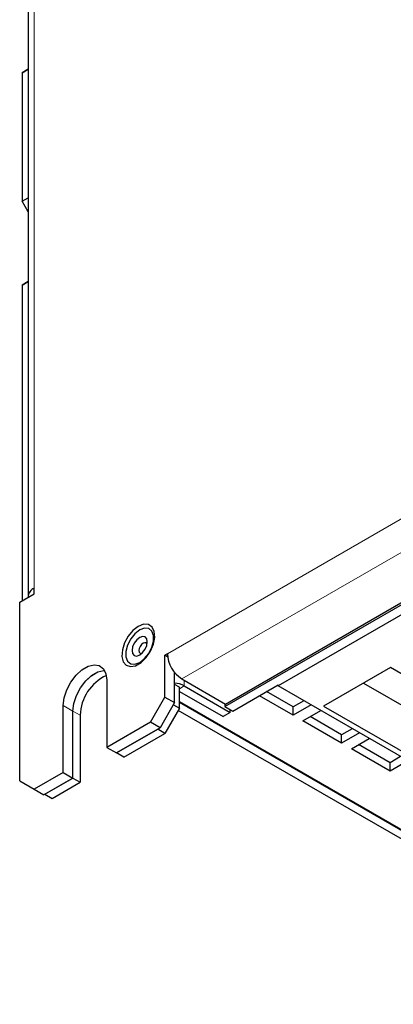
# Model space of a CAD drawing. Header units: millimetres. Extents: x 5 to 418, y 2 to 292.
# Tile 11 of 15: x 321 to 342, y 75 to 133. Entities that reach past the tile are written whole.
import ezdxf

# ---------------------------------------------------------------- set-up
doc = ezdxf.new("R2010")
doc.units = ezdxf.units.MM

msp = doc.modelspace()

# ---------------------------------------------------------------- linework, layer by layer
at = {"color": 7, "linetype": 'Continuous', "lineweight": 25}
for p, q in [((321.0911, 153.7041), (321.0911, 98.8326)), ((321.0911, 129.655), (320.7383, 129.4513)), ((320.7383, 129.4513), (321.0911, 129.655)), ((320.7383, 129.4513), (320.7383, 121.9391)), ((320.7383, 121.9391), (321.0911, 122.1428)), ((321.0911, 121.328), (320.7383, 121.9391)), ((320.7383, 117.0399), (321.0911, 117.2436)), ((321.0911, 117.2435), (320.7383, 117.0399)), ((320.7383, 117.0399), (320.7383, 98.5892)), ((332.5895, 92.3961), (350.9742, 103.0094)), ((332.6149, 92.5447), (350.7168, 102.9947)), ((348.7027, 101.1163), (335.692, 93.6053)), ((321.4426, 98.9958), (321.4426, 99.3224)), ((320.5941, 98.5059), (321.4426, 98.9958)), ((320.5941, 88.0542), (320.5941, 98.5059)), ((329.2208, 95.4839), (329.0794, 95.4023)), ((329.0794, 92.9527), (329.0794, 95.4023)), ((329.2327, 95.3138), (329.0794, 95.4023)), ((342.2539, 94.683), (338.3507, 92.4297)), ((347.9108, 91.4173), (342.2539, 94.683)), ((325.6853, 93.9328), (325.6853, 90.0134)), ((329.6451, 92.6261), (329.6451, 94.3904)), ((330.0693, 94.0142), (332.6149, 92.5447)), ((329.9307, 93.5227), (329.6451, 93.6876)), ((329.9307, 92.2979), (329.9307, 93.5227)), ((329.9307, 93.2778), (332.4763, 91.8083)), ((330.2136, 93.6044), (332.9006, 92.0532)), ((333.042, 92.1349), (335.692, 93.6647)), ((336.5775, 92.3812), (335.0232, 93.2786)), ((335.692, 93.6053), (335.692, 93.6663)), ((343.9793, 88.8212), (335.692, 93.6053)), ((340.68, 93.7744), (344.0075, 91.8534)), ((328.2308, 91.483), (329.0794, 92.9527)), ((329.0794, 92.9527), (329.6451, 92.6261)), ((329.9307, 92.6914), (360.11, 75.2692)), ((336.5775, 91.8913), (334.5988, 93.0336)), ((337.1949, 92.7377), (336.5775, 92.3812)), ((323.1397, 88.5439), (323.1397, 92.4633)), ((323.7054, 88.2173), (323.7054, 92.1367)), ((323.7082, 88.2157), (323.7082, 92.1351)), ((329.6451, 92.6261), (328.7965, 91.1564)), ((329.9307, 92.2979), (329.0822, 90.8282)), ((329.5744, 92.5036), (329.9307, 92.2979)), ((359.6292, 74.9917), (329.8607, 92.1767)), ((360.0535, 75.2366), (329.9307, 92.6261)), ((332.5895, 92.5594), (332.5895, 92.3961)), ((332.5895, 92.3961), (333.042, 92.1349)), ((332.9006, 92.0532), (332.9006, 92.2165)), ((337.6193, 92.4927), (336.5775, 91.8913)), ((336.5775, 91.8913), (336.5775, 92.3812)), ((337.1432, 91.5648), (338.185, 92.1661)), ((338.3507, 92.4297), (344.0075, 89.1641)), ((324.1325, 91.8902), (324.1325, 87.9708)), ((332.9006, 92.0532), (332.4763, 91.8083)), ((339.406, 90.2585), (337.1432, 91.5648)), ((339.406, 90.7484), (337.5676, 91.8097)), ((328.2308, 91.483), (325.6853, 90.0134)), ((328.7965, 91.1564), (326.2509, 89.6869)), ((326.2538, 89.6852), (328.6579, 91.0731)), ((328.7965, 91.1564), (328.2308, 91.483)), ((328.6579, 91.0731), (328.6608, 91.078)), ((329.0822, 90.8282), (328.6579, 91.0731)), ((340.0234, 91.1048), (339.406, 90.7484)), ((326.678, 89.4403), (329.0822, 90.8282)), ((340.4477, 90.8599), (339.406, 90.2585)), ((339.406, 90.2585), (339.406, 90.7484)), ((339.9716, 89.9319), (341.0134, 90.5333)), ((325.6853, 90.0134), (326.2509, 89.6869)), ((342.2344, 88.6257), (339.9716, 89.9319)), ((342.2344, 89.1156), (340.396, 90.1769)), ((326.2538, 89.6885), (326.2538, 89.6852)), ((326.678, 89.4403), (326.2538, 89.6852)), ((342.8518, 89.472), (342.2344, 89.1156)), ((343.2761, 89.2271), (342.2344, 88.6257)), ((342.2344, 88.6257), (342.2344, 89.1156)), ((323.1397, 88.5439), (321.4426, 87.5642)), ((323.7054, 88.2173), (322.0083, 87.2376)), ((322.0677, 87.2687), (323.7082, 88.2157)), ((323.1397, 88.5439), (323.7054, 88.2173)), ((323.7082, 88.2157), (324.1325, 87.9708)), ((320.5941, 88.0542), (321.4426, 87.5642)), ((321.4426, 87.5642), (322.0083, 87.2376)), ((322.492, 87.0237), (324.1325, 87.9708)), ((322.0649, 87.2703), (322.0677, 87.2687)), ((322.0677, 87.2687), (322.492, 87.0237))]:
    msp.add_line(p, q, dxfattribs=at)
at = {"color": 7, "linetype": 'Continuous', "lineweight": 18}
for p, q in [((321.4426, 154.1939), (321.4426, 99.3224)), ((329.2208, 95.4839), (347.3227, 105.934)), ((330.0693, 94.0142), (347.4641, 104.0561)), ((330.2136, 93.6044), (330.2136, 93.931)), ((329.9307, 93.4411), (330.2136, 93.6044)), ((323.1397, 92.4633), (323.7054, 92.1367)), ((324.1325, 91.8902), (323.7082, 92.1351))]:
    msp.add_line(p, q, dxfattribs=at)
at = {"color": 7, "linetype": 'Continuous', "lineweight": 25, "flags": 128}
for points in [[(327.5237, 97.0845), (327.2115, 96.8441), (326.9331, 96.5094), (326.7187, 96.1166), (326.5915, 95.7085), (326.5654, 95.329), (326.6431, 95.0195), (326.8162, 94.8134), (327.066, 94.7331), (327.3655, 94.7873), (327.682, 94.97), (327.9814, 95.2616), (328.2313, 95.6303), (328.4044, 96.0363), (328.4821, 96.4356), (328.456, 96.7848), (328.3288, 97.0462), (328.1144, 97.1913), (327.836, 97.2046), (327.5237, 97.0845)], [(327.6054, 94.9797), (327.8859, 95.1988), (328.1326, 95.5057), (328.3157, 95.8634), (328.4132, 96.2287), (328.4132, 96.5577), (328.3157, 96.8105), (328.1326, 96.9568), (327.8859, 96.9789), (327.6054, 96.8741), (327.3248, 96.655), (327.0781, 96.3481), (326.895, 95.9904), (326.7976, 95.625), (326.7976, 95.2961), (326.895, 95.0432), (327.0781, 94.8969), (327.3248, 94.8749), (327.6054, 94.9797)], [(327.6054, 95.4125), (327.7759, 95.55), (327.9204, 95.745), (328.017, 95.9676), (328.0509, 96.184), (328.017, 96.3613), (327.9204, 96.4725), (327.7759, 96.5006), (327.6054, 96.4413), (327.4349, 96.3037), (327.2904, 96.1088), (327.1938, 95.8861), (327.1599, 95.6697), (327.1938, 95.4924), (327.2904, 95.3813), (327.4349, 95.3532), (327.6054, 95.4125)], [(328.0361, 96.0442), (328.032, 96.0539), (327.9784, 96.1157), (327.8981, 96.1313), (327.8034, 96.0984), (327.7087, 96.0219), (327.6284, 95.9136), (327.5747, 95.7899), (327.5559, 95.6697), (327.5747, 95.5712), (327.6284, 95.5095), (327.7087, 95.4939), (327.7192, 95.4952)], [(323.1397, 92.4633), (323.1912, 92.9071), (323.3417, 93.3746), (323.579, 93.8277), (323.8837, 94.2298), (324.2313, 94.5483), (324.5936, 94.7574), (324.9412, 94.8402), (325.246, 94.79), (325.4832, 94.6108), (325.6337, 94.3172), (325.6853, 93.9328)], [(323.7054, 92.1367), (323.7569, 92.5806), (323.9074, 93.048), (324.1447, 93.5011), (324.4494, 93.9032), (324.797, 94.2217), (325.1593, 94.4309), (325.5069, 94.5137), (325.5496, 94.5147)], [(323.7082, 92.1351), (323.7597, 92.5789), (323.9102, 93.0464), (324.1475, 93.4995), (324.4522, 93.9016), (324.7998, 94.2201), (325.1621, 94.4292), (325.5097, 94.5121), (325.5506, 94.5131)]]:
    msp.add_lwpolyline(points, dxfattribs=at)
at = {"color": 7, "linetype": 'Continuous', "lineweight": 25}
for centre, radius, start, end in [((321.6561, 98.8013), 0.5631, 112.276996, 180.74703), ((331.0631, 95.5678), 1.8442, 182.605478, 237.394522), ((326.7529, 91.8297), 2.6211, 114.653096, 178.677286), ((329.5511, 92.3712), 1.3999, 61.755927, 86.152129)]:
    msp.add_arc(centre, radius, start, end, dxfattribs=at)

doc.saveas('drawing.dxf')
